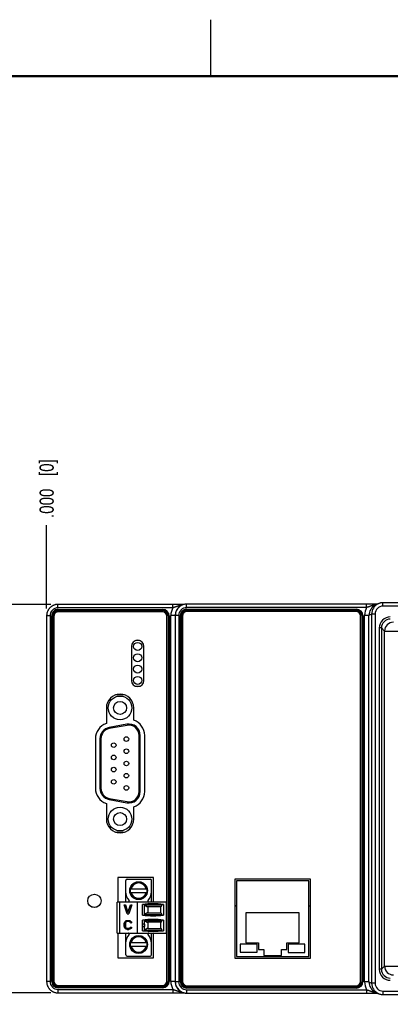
# Model space of a CAD drawing. Header units: inches. Extents: x 0 to 34, y 0 to 22.
# Tile 10 of 68: x 6.8 to 10.1, y 13.3 to 22. Entities that reach past the tile are written whole.
import ezdxf

# ---------------------------------------------------------------- set-up
doc = ezdxf.new("R2010")
doc.units = ezdxf.units.IN
doc.header["$LTSCALE"] = 1.87
doc.header["$MEASUREMENT"] = 0
doc.layers.get('0').update_dxf_attribs({"linetype": 'CONTINUOUS'})
doc.layers.add('DIMENSIONS', color=7, linetype='CONTINUOUS')
doc.styles.get("Standard").update_dxf_attribs({"font": 'txt', "width": 0.8})
doc.dimstyles.new('DIMSTYLE_1', dxfattribs={"dimtxt": 0.125, "dimasz": 0.18, "dimexe": 0.18, "dimexo": 0.0625, "dimgap": 0.09, "dimtad": 0, "dimtih": 1, "dimtoh": 1, "dimdec": 3, "dimzin": 4, "dimdsep": 46, "dimtxsty": 'STANDARD', "dimblk": '_FILLED', "dimblk1": '_FILLED', "dimblk2": '_FILLED', "dimcen": 0.09, "dimadec": 0, "dimazin": 0, "dimtp": 0.01, "dimtm": 0.01, "dimtfac": 1, "dimtdec": 3, "dimtofl": 0, "dimtmove": 0, "dimatfit": 3, "dimldrblk": '_FILLED', "dimfxl": 1, "dimtolj": 1, "dimtzin": 4, "dimarcsym": 0})

# ---------------------------------------------------------------- blocks, each defined once
blk = doc.blocks.new('*D15')
at = {"layer": 'DIMENSIONS', "color": 2, "linetype": 'CONTINUOUS'}
blk.add_line((10.999, 15.1772), (10.999, 17.5261), dxfattribs=at)
at = {"layer": 'DIMENSIONS', "color": 2, "linetype": 'CONTINUOUS', "insert": (10.9365, 17.5886), "char_height": 0.125, "width": 1.425, "attachment_point": 1, "rotation": 90, "line_spacing_factor": 0.9}
blk.add_mtext('3.950{\\Ftxt.shx;\\W1.000000;\\H0.125000; }[100.33]', dxfattribs=at)
blk = doc.blocks.new('_FILLED')
at = {"color": 0, "linetype": 'BYBLOCK'}
blk.add_solid([(0, 0), (-1, 0.174), (-1, -0.174)], dxfattribs=at)
blk = doc.blocks.new('*D16')
at = {"layer": 'DIMENSIONS', "color": 2, "linetype": 'CONTINUOUS'}
blk.add_line((7.049, 16.7862), (7.049, 17.5261), dxfattribs=at)
at = {"layer": 'DIMENSIONS', "color": 2, "linetype": 'CONTINUOUS', "insert": (6.9865, 17.5886), "char_height": 0.125, "width": 0.825, "attachment_point": 1, "rotation": 90, "line_spacing_factor": 0.9}
blk.add_mtext('.000{\\Ftxt.shx;\\W1.000000;\\H0.125000; }[0]', dxfattribs=at)
blk = doc.blocks.new('*D17')
at = {"layer": 'DIMENSIONS', "color": 2, "linetype": 'CONTINUOUS'}
blk.add_line((12.859, 15.1772), (12.859, 17.5261), dxfattribs=at)
at = {"layer": 'DIMENSIONS', "color": 2, "linetype": 'CONTINUOUS', "insert": (12.7965, 17.5886), "char_height": 0.125, "width": 1.425, "attachment_point": 1, "rotation": 90, "line_spacing_factor": 0.9}
blk.add_mtext('5.810{\\Ftxt.shx;\\W1.000000;\\H0.125000; }[147.57]', dxfattribs=at)
blk = doc.blocks.new('*D18')
at = {"layer": 'DIMENSIONS', "color": 2, "linetype": 'CONTINUOUS'}
blk.add_line((14.0626, 16.7867), (14.0626, 17.5261), dxfattribs=at)
at = {"layer": 'DIMENSIONS', "color": 2, "linetype": 'CONTINUOUS', "insert": (14.0001, 17.5886), "char_height": 0.125, "width": 1.425, "attachment_point": 1, "rotation": 90, "line_spacing_factor": 0.9}
blk.add_mtext('7.014{\\Ftxt.shx;\\W1.000000;\\H0.125000; }[178.15]', dxfattribs=at)
blk = doc.blocks.new('*D19')
at = {"layer": 'DIMENSIONS', "color": 2, "linetype": 'CONTINUOUS'}
blk.add_line((7.0865, 13.3851), (6.3615, 13.3851), dxfattribs=at)
at = {"layer": 'DIMENSIONS', "color": 2, "linetype": 'CONTINUOUS', "insert": (6.299, 13.4476), "char_height": 0.125, "width": 1.325, "attachment_point": 3, "rotation": 360, "line_spacing_factor": 0.9}
blk.add_mtext('3.439{\\Ftxt.shx;\\W1.000000;\\H0.125000; }[87.34]', dxfattribs=at)
blk = doc.blocks.new('*D20')
at = {"layer": 'DIMENSIONS', "color": 2, "linetype": 'CONTINUOUS'}
blk.add_line((7.0865, 16.8237), (6.3615, 16.8237), dxfattribs=at)
at = {"layer": 'DIMENSIONS', "color": 2, "linetype": 'CONTINUOUS', "insert": (6.299, 16.8862), "char_height": 0.125, "width": 0.825, "attachment_point": 3, "rotation": 360, "line_spacing_factor": 0.9}
blk.add_mtext('.000{\\Ftxt.shx;\\W1.000000;\\H0.125000; }[0]', dxfattribs=at)

msp = doc.modelspace()

# ---------------------------------------------------------------- linework, layer by layer
at = {"color": 2, "linetype": 'CONTINUOUS'}
msp.add_line((8.5, 21.5), (8.5, 22), dxfattribs=at)
at = {"color": 7, "linetype": 'CONTINUOUS'}
for p, q in [((7.149, 16.7937), (7.149, 16.8237)), ((8.1737, 16.8237), (7.149, 16.8237)), ((8.166, 16.7937), (8.166, 16.8237)), ((8.1861, 16.8237), (8.1737, 16.8237)), ((8.1947, 16.8237), (8.1861, 16.8237)), ((8.2036, 16.8237), (8.1947, 16.8237)), ((8.2129, 16.8238), (8.2036, 16.8237)), ((8.2225, 16.8238), (8.2129, 16.8238)), ((8.2325, 16.8239), (8.2225, 16.8238)), ((8.2429, 16.8239), (8.2325, 16.8239)), ((8.2533, 16.824), (8.2429, 16.8239)), ((8.2664, 16.8241), (8.2533, 16.824)), ((8.2869, 16.7962), (8.2869, 16.8262)), ((9.8789, 16.8262), (8.2869, 16.8262)), ((9.8789, 16.7962), (9.8789, 16.8262)), ((9.8908, 16.8262), (9.8789, 16.8262)), ((9.9035, 16.8263), (9.8908, 16.8262)), ((9.9124, 16.8263), (9.9035, 16.8263)), ((9.9217, 16.8263), (9.9124, 16.8263)), ((9.9312, 16.8264), (9.9217, 16.8263)), ((9.9412, 16.8264), (9.9312, 16.8264)), ((9.9515, 16.8265), (9.9412, 16.8264)), ((9.9621, 16.8265), (9.9515, 16.8265)), ((9.9786, 16.8281), (9.9551, 16.8163)), ((9.9758, 16.8266), (9.9621, 16.8265)), ((10.0234, 16.8086), (10.0234, 16.8386)), ((10.1791, 16.8386), (10.0234, 16.8386)), ((8.166, 16.7937), (7.149, 16.7937)), ((7.1499, 16.7686), (7.1499, 16.7788)), ((7.1499, 16.7788), (8.0767, 16.7788)), ((7.1499, 16.7739), (8.0767, 16.7739)), ((7.1499, 16.7736), (8.0767, 16.7736)), ((7.1499, 16.7686), (8.0767, 16.7686)), ((8.0735, 16.759), (7.153, 16.759)), ((8.0767, 16.7686), (8.0767, 16.7788)), ((9.8789, 16.7962), (8.2869, 16.7962)), ((8.2878, 16.7712), (8.2878, 16.7814)), ((8.2878, 16.7814), (9.7895, 16.7814)), ((8.2878, 16.7765), (9.7895, 16.7765)), ((8.2878, 16.7761), (9.7895, 16.7761)), ((8.2878, 16.7712), (9.7895, 16.7712)), ((9.7863, 16.7615), (8.2909, 16.7615)), ((9.7895, 16.7814), (9.7895, 16.7712)), ((9.9234, 16.7386), (9.8998, 16.7268)), ((9.9234, 16.7386), (9.9234, 13.4702)), ((9.9534, 16.7386), (9.9234, 16.7386)), ((9.9534, 16.7386), (9.9534, 13.4702)), ((10.1793, 16.8086), (10.0234, 16.8086)), ((7.049, 16.7237), (7.049, 13.4851)), ((7.079, 16.7237), (7.049, 16.7237)), ((7.079, 16.7237), (7.079, 13.4851)), ((7.0938, 13.486), (7.0938, 16.7228)), ((7.0938, 16.7228), (7.104, 16.7228)), ((7.0988, 13.486), (7.0988, 16.7228)), ((7.0991, 13.486), (7.0991, 16.7228)), ((7.104, 13.486), (7.104, 16.7228)), ((7.1137, 16.7196), (7.1137, 13.4891)), ((8.1128, 13.4891), (8.1128, 16.7196)), ((8.1225, 16.7228), (8.1225, 13.486)), ((8.1225, 16.7228), (8.1327, 16.7228)), ((8.1274, 16.7228), (8.1274, 13.486)), ((8.1278, 16.7228), (8.1278, 13.486)), ((8.1327, 16.7228), (8.1327, 13.486)), ((8.1475, 13.4845), (8.1475, 16.7243)), ((8.1869, 16.7243), (8.1475, 16.7243)), ((8.1869, 16.7287), (8.1869, 16.7262)), ((8.1869, 16.7262), (8.1869, 13.4825)), ((8.2169, 16.7262), (8.1869, 16.7262)), ((8.2169, 16.7262), (8.2169, 13.4825)), ((8.2317, 13.4834), (8.2317, 16.7254)), ((8.2317, 16.7254), (8.2419, 16.7254)), ((8.2367, 13.4834), (8.2367, 16.7254)), ((8.237, 13.4834), (8.237, 16.7254)), ((8.2419, 13.4834), (8.2419, 16.7254)), ((8.2516, 16.7222), (8.2516, 13.4866)), ((9.8257, 13.4866), (9.8257, 16.7222)), ((9.8354, 16.7254), (9.8354, 13.4834)), ((9.8354, 16.7254), (9.8456, 16.7254)), ((9.8403, 16.7254), (9.8403, 13.4834)), ((9.8406, 16.7254), (9.8406, 13.4834)), ((9.8456, 16.7254), (9.8456, 13.4834)), ((9.8604, 13.482), (9.8604, 16.7268)), ((9.8998, 16.7268), (9.8604, 16.7268)), ((9.8998, 13.482), (9.8998, 16.7268)), ((9.9911, 16.6156), (9.9911, 13.5932)), ((10.0101, 16.6156), (9.9911, 16.6156)), ((10.0101, 16.6156), (10.0101, 13.5932)), ((10.0379, 16.5878), (10.0101, 16.6156)), ((10.0379, 13.621), (10.0379, 16.5878)), ((10.0379, 16.5878), (10.6825, 16.5878)), ((7.8706, 16.5039), (7.8374, 16.5039)), ((7.7989, 16.4514), (7.7989, 16.1514)), ((7.9091, 16.1514), (7.9091, 16.4514)), ((7.8375, 16.0988), (7.8706, 16.0988)), ((7.7374, 16.0219), (7.6586, 16.0219)), ((7.5769, 15.9074), (7.5769, 15.7684)), ((7.8191, 15.7976), (7.8191, 15.9074)), ((7.7582, 15.7629), (7.6012, 15.7336)), ((7.7601, 15.7531), (7.6031, 15.7238)), ((7.4798, 15.6353), (7.4798, 15.1954)), ((7.5195, 15.6353), (7.5195, 15.1954)), ((7.5295, 15.6353), (7.5295, 15.1954)), ((7.8665, 15.1662), (7.8665, 15.6646)), ((7.8765, 15.1662), (7.8765, 15.6646)), ((7.9162, 15.1662), (7.9162, 15.6646)), ((7.6012, 15.0971), (7.7582, 15.0679)), ((7.6031, 15.1069), (7.7601, 15.0777)), ((7.5769, 15.0623), (7.5769, 14.9233)), ((7.8191, 14.9233), (7.8191, 15.0331)), ((7.6585, 14.8089), (7.7375, 14.8089)), ((7.6797, 14.4069), (7.6797, 14.1892)), ((7.9951, 14.4069), (7.6797, 14.4069)), ((7.7597, 14.3919), (7.9644, 14.3919)), ((7.9951, 14.1892), (7.9951, 14.4069)), ((8.7119, 14.3925), (8.7119, 13.6925)), ((9.3821, 14.3925), (8.7119, 14.3925)), ((9.3821, 13.6925), (9.3821, 14.3925)), ((7.7479, 14.1892), (7.7479, 14.3801)), ((7.7853, 14.2722), (7.7853, 14.307)), ((7.7872, 14.3141), (7.7872, 14.265)), ((7.7879, 14.3053), (7.9362, 14.3053)), ((7.8866, 14.3644), (7.8375, 14.3644)), ((7.8445, 14.3663), (7.8795, 14.3663)), ((7.9368, 14.265), (7.9368, 14.3141)), ((7.9388, 14.307), (7.9388, 14.2722)), ((7.9762, 14.1892), (7.9762, 14.3801)), ((8.7269, 14.3775), (8.7269, 13.7075)), ((9.3671, 14.3775), (8.7269, 14.3775)), ((9.3671, 13.7075), (9.3671, 14.3775)), ((7.7879, 14.2738), (7.9362, 14.2738)), ((7.8375, 14.2148), (7.8866, 14.2148)), ((7.8795, 14.2128), (7.8445, 14.2128)), ((7.673, 13.9136), (7.673, 14.1892)), ((8.1101, 14.1892), (7.673, 14.1892)), ((7.6967, 13.9136), (7.6967, 14.1892)), ((7.7613, 14.085), (7.7351, 14.1638)), ((7.7351, 14.1638), (7.7455, 14.1638)), ((7.7449, 14.1638), (7.7679, 14.0951)), ((7.7455, 14.1638), (7.7682, 14.096)), ((7.7679, 14.0951), (7.7908, 14.1638)), ((7.8007, 14.1638), (7.7744, 14.085)), ((7.8012, 14.1638), (7.775, 14.085)), ((7.7908, 14.1638), (7.8012, 14.1638)), ((7.8522, 13.9136), (7.8522, 14.1892)), ((7.8975, 14.0732), (7.8975, 14.1673)), ((7.9118, 14.1643), (7.9066, 14.1684)), ((7.9118, 14.1643), (8.07, 14.1643)), ((7.9138, 14.0782), (7.9138, 14.1629)), ((8.059, 14.1476), (7.9426, 14.1476)), ((7.9435, 14.1476), (7.9435, 14.0929)), ((8.0589, 14.0929), (8.0589, 14.1476)), ((8.0825, 14.1673), (8.0825, 14.0732)), ((8.1081, 13.9136), (8.1081, 14.1892)), ((8.1101, 14.1892), (8.1101, 13.9136)), ((7.7613, 14.085), (7.775, 14.085)), ((7.9062, 14.0722), (7.9111, 14.0762)), ((8.0701, 14.0762), (7.9111, 14.0762)), ((7.9424, 14.0929), (8.0592, 14.0929)), ((8.8108, 14.0945), (8.8108, 13.8267)), ((9.2832, 14.0945), (8.8108, 14.0945)), ((9.2832, 13.8267), (9.2832, 14.0945)), ((7.7351, 13.9992), (7.7367, 14.0076)), ((7.7351, 13.9741), (7.7351, 13.9992)), ((7.7367, 13.9657), (7.7351, 13.9741)), ((7.7367, 14.0076), (7.74, 14.0143)), ((7.74, 13.959), (7.7367, 13.9657)), ((7.74, 14.0143), (7.7465, 14.021)), ((7.7465, 13.9523), (7.74, 13.959)), ((7.7465, 14.0059), (7.7449, 13.9992)), ((7.7449, 13.9992), (7.7449, 13.9741)), ((7.7449, 13.9992), (7.7455, 13.9992)), ((7.7449, 13.9741), (7.7465, 13.9674)), ((7.7449, 13.9741), (7.7455, 13.9741)), ((7.7471, 14.0059), (7.7455, 13.9992)), ((7.7455, 13.9992), (7.7455, 13.9741)), ((7.7455, 13.9741), (7.7471, 13.9674)), ((7.7465, 14.021), (7.7531, 14.0243)), ((7.7498, 14.0109), (7.7465, 14.0059)), ((7.7465, 14.0059), (7.7471, 14.0059)), ((7.7465, 13.9674), (7.7498, 13.9623)), ((7.7465, 13.9674), (7.7471, 13.9674)), ((7.7531, 13.9489), (7.7465, 13.9523)), ((7.7504, 14.0109), (7.7471, 14.0059)), ((7.7471, 13.9674), (7.7504, 13.9623)), ((7.7547, 14.0143), (7.7498, 14.0109)), ((7.7498, 14.0109), (7.7504, 14.0109)), ((7.7498, 13.9623), (7.7547, 13.959)), ((7.7498, 13.9623), (7.7504, 13.9623)), ((7.7553, 14.0143), (7.7504, 14.0109)), ((7.7504, 13.9623), (7.7553, 13.959)), ((7.7531, 14.0243), (7.7613, 14.026)), ((7.7613, 13.9472), (7.7531, 13.9489)), ((7.7613, 14.0159), (7.7547, 14.0143)), ((7.7547, 14.0143), (7.7553, 14.0143)), ((7.7547, 13.959), (7.7613, 13.9573)), ((7.7547, 13.959), (7.7553, 13.959)), ((7.7619, 14.0159), (7.7553, 14.0143)), ((7.7553, 13.959), (7.7619, 13.9573)), ((7.7613, 14.026), (7.7766, 14.026)), ((7.7761, 14.0159), (7.7613, 14.0159)), ((7.7613, 13.9573), (7.7761, 13.9573)), ((7.7613, 13.9472), (7.7766, 13.9472)), ((7.7761, 14.026), (7.7843, 14.0243)), ((7.7826, 14.0143), (7.7761, 14.0159)), ((7.7761, 13.9573), (7.7826, 13.959)), ((7.7843, 13.9489), (7.7761, 13.9472)), ((7.7766, 14.026), (7.7848, 14.0243)), ((7.7848, 13.9489), (7.7766, 13.9472)), ((7.7876, 14.0109), (7.7826, 14.0143)), ((7.7826, 13.959), (7.7876, 13.9623)), ((7.7843, 14.0243), (7.7908, 14.021)), ((7.7843, 14.0243), (7.7848, 14.0243)), ((7.7908, 13.9523), (7.7843, 13.9489)), ((7.7843, 13.9489), (7.7848, 13.9489)), ((7.7848, 14.0243), (7.7914, 14.021)), ((7.7914, 13.9523), (7.7848, 13.9489)), ((7.7892, 14.0059), (7.7876, 14.0109)), ((7.7876, 13.9623), (7.7892, 13.9674)), ((7.7892, 14.0059), (7.7996, 14.0059)), ((7.7892, 13.9674), (7.7996, 13.9674)), ((7.7908, 14.021), (7.7974, 14.0143)), ((7.7908, 14.021), (7.7914, 14.021)), ((7.7974, 13.959), (7.7908, 13.9523)), ((7.7908, 13.9523), (7.7914, 13.9523)), ((7.7914, 14.021), (7.798, 14.0143)), ((7.798, 13.959), (7.7914, 13.9523)), ((7.7974, 14.0143), (7.799, 14.0059)), ((7.7974, 14.0143), (7.798, 14.0143)), ((7.799, 13.9674), (7.7974, 13.959)), ((7.7974, 13.959), (7.798, 13.959)), ((7.798, 14.0143), (7.7996, 14.0059)), ((7.7996, 13.9674), (7.798, 13.959)), ((7.8975, 13.9354), (7.8975, 14.0295)), ((7.8976, 13.9726), (7.8976, 13.9923)), ((7.9152, 13.9923), (7.8976, 13.9923)), ((7.8976, 13.9726), (7.9152, 13.9726)), ((7.8994, 13.9726), (7.8994, 13.9923)), ((7.9111, 14.0265), (7.9062, 14.0305)), ((7.9111, 14.0265), (8.0701, 14.0265)), ((7.9138, 13.9923), (7.9138, 14.0246)), ((7.9138, 13.9399), (7.9138, 13.9726)), ((7.9152, 13.9923), (7.9152, 13.9726)), ((8.0592, 14.0098), (7.9424, 14.0098)), ((7.9426, 13.9551), (8.059, 13.9551)), ((7.9435, 14.0098), (7.9435, 13.9551)), ((8.0589, 13.9551), (8.0589, 14.0098)), ((8.0825, 14.0295), (8.0825, 13.9354)), ((7.673, 13.9136), (8.1101, 13.9136)), ((7.6797, 13.9136), (7.6797, 13.6958)), ((7.7479, 13.7226), (7.7479, 13.9136)), ((7.8866, 13.888), (7.8375, 13.888)), ((7.8445, 13.89), (7.8795, 13.89)), ((7.9066, 13.9344), (7.9118, 13.9384)), ((8.07, 13.9384), (7.9118, 13.9384)), ((7.9762, 13.7226), (7.9762, 13.9136)), ((7.9951, 13.6958), (7.9951, 13.9136)), ((7.7853, 13.7958), (7.7853, 13.8306)), ((7.7872, 13.8377), (7.7872, 13.7887)), ((7.9362, 13.8289), (7.7879, 13.8289)), ((7.7879, 13.7974), (7.9362, 13.7974)), ((7.9368, 13.7887), (7.9368, 13.8377)), ((7.9388, 13.8306), (7.9388, 13.7958)), ((8.7617, 13.8161), (8.7617, 13.7442)), ((8.9108, 13.8161), (8.7617, 13.8161)), ((8.8108, 13.8267), (8.922, 13.8267)), ((8.9108, 13.7442), (8.9108, 13.8161)), ((8.922, 13.8267), (8.922, 13.7677)), ((9.172, 13.7677), (9.172, 13.8267)), ((9.172, 13.8267), (9.2832, 13.8267)), ((9.1836, 13.8153), (9.1836, 13.7411)), ((9.3334, 13.8153), (9.1836, 13.8153)), ((9.3334, 13.7411), (9.3334, 13.8153)), ((7.6797, 13.6958), (7.9951, 13.6958)), ((7.7597, 13.7108), (7.9644, 13.7108)), ((7.8375, 13.7384), (7.8866, 13.7384)), ((7.8795, 13.7364), (7.8445, 13.7364)), ((8.7119, 13.6925), (9.3821, 13.6925)), ((8.7269, 13.7075), (9.3671, 13.7075)), ((8.7617, 13.7442), (8.9108, 13.7442)), ((8.922, 13.7677), (8.9683, 13.7677)), ((8.9683, 13.7677), (8.9683, 13.7165)), ((8.9683, 13.7165), (9.1258, 13.7165)), ((9.1258, 13.7165), (9.1258, 13.7677)), ((9.1258, 13.7677), (9.172, 13.7677)), ((9.1836, 13.7411), (9.3334, 13.7411)), ((10.0101, 13.5932), (10.0379, 13.621)), ((10.0379, 13.621), (10.5525, 13.621)), ((10.0101, 13.5932), (9.9911, 13.5932)), ((7.079, 13.4851), (7.049, 13.4851)), ((7.0938, 13.486), (7.104, 13.486)), ((7.1499, 13.4299), (7.1499, 13.4401)), ((8.0767, 13.4401), (7.1499, 13.4401)), ((8.0767, 13.4352), (7.1499, 13.4352)), ((8.0767, 13.4349), (7.1499, 13.4349)), ((8.0767, 13.4299), (7.1499, 13.4299)), ((7.153, 13.4498), (8.0735, 13.4498)), ((8.0767, 13.4299), (8.0767, 13.4401)), ((8.1327, 13.486), (8.1225, 13.486)), ((8.1869, 13.4845), (8.1475, 13.4845)), ((8.1869, 13.4825), (8.1869, 13.48)), ((8.2169, 13.4825), (8.1869, 13.4825)), ((8.2317, 13.4834), (8.2419, 13.4834)), ((8.2878, 13.4274), (8.2878, 13.4376)), ((9.7895, 13.4376), (8.2878, 13.4376)), ((9.7895, 13.4326), (8.2878, 13.4326)), ((9.7895, 13.4323), (8.2878, 13.4323)), ((9.7895, 13.4274), (8.2878, 13.4274)), ((8.2909, 13.4472), (9.7863, 13.4472)), ((9.7895, 13.4274), (9.7895, 13.4376)), ((9.8456, 13.4834), (9.8354, 13.4834)), ((9.8998, 13.482), (9.8604, 13.482)), ((9.8998, 13.482), (9.9234, 13.4702)), ((9.9534, 13.4702), (9.9234, 13.4702)), ((7.149, 13.4151), (7.149, 13.3851)), ((7.149, 13.4151), (8.166, 13.4151)), ((7.149, 13.3851), (8.1735, 13.3851)), ((8.166, 13.4151), (8.166, 13.3851)), ((8.1735, 13.3851), (8.1857, 13.3851)), ((8.1857, 13.3851), (8.1985, 13.385)), ((8.1985, 13.385), (8.2074, 13.385)), ((8.2074, 13.385), (8.2166, 13.385)), ((8.2166, 13.385), (8.2262, 13.3849)), ((8.2262, 13.3849), (8.2362, 13.3849)), ((8.2362, 13.3849), (8.2466, 13.3848)), ((8.2466, 13.3848), (8.2565, 13.3847)), ((8.2565, 13.3847), (8.2664, 13.3847)), ((8.2869, 13.4125), (8.2869, 13.3825)), ((8.2869, 13.4125), (9.8789, 13.4125)), ((8.2869, 13.3825), (9.8866, 13.3825)), ((9.8789, 13.4125), (9.8789, 13.3825)), ((9.8866, 13.3825), (9.8992, 13.3825)), ((9.8992, 13.3825), (9.9079, 13.3825)), ((9.9079, 13.3825), (9.917, 13.3825)), ((9.917, 13.3825), (9.9264, 13.3824)), ((9.9264, 13.3824), (9.9362, 13.3824)), ((9.9362, 13.3824), (9.9463, 13.3823)), ((9.9463, 13.3823), (9.9566, 13.3823)), ((9.9551, 13.3925), (9.9786, 13.3807)), ((9.9566, 13.3823), (9.9673, 13.3822)), ((9.9673, 13.3822), (9.9758, 13.3821)), ((10.0234, 13.4001), (10.1793, 13.4001)), ((10.0234, 13.4001), (10.0234, 13.3701)), ((10.0234, 13.3701), (10.1791, 13.3701))]:
    msp.add_line(p, q, dxfattribs=at)
at = {"color": 7, "linetype": 'CONTINUOUS', "const_width": 0.02}
msp.add_lwpolyline([(33.5, 21.5), (0.5, 21.5)], dxfattribs=at)
at = {"color": 7, "linetype": 'CONTINUOUS'}
for points in [[(7.149, 16.8237), (7.1451, 16.8236), (7.1409, 16.8233), (7.1368, 16.8229), (7.1327, 16.8223), (7.1286, 16.8216), (7.1246, 16.8207), (7.1206, 16.8196), (7.1167, 16.8183), (7.1128, 16.8169), (7.1089, 16.8153), (7.1052, 16.8136), (7.1015, 16.8117), (7.0979, 16.8096), (7.0944, 16.8074), (7.0909, 16.8051), (7.0876, 16.8026), (7.0844, 16.8), (7.0813, 16.7973), (7.0783, 16.7944), (7.0754, 16.7914), (7.0727, 16.7883), (7.0701, 16.7851), (7.0676, 16.7818), (7.0652, 16.7783), (7.0631, 16.7748), (7.061, 16.7712), (7.0591, 16.7675), (7.0574, 16.7637), (7.0558, 16.7599), (7.0544, 16.756), (7.0531, 16.7521), (7.052, 16.7481), (7.0511, 16.744), (7.0503, 16.74), (7.0497, 16.7359), (7.0493, 16.7317), (7.0491, 16.7276), (7.049, 16.7237)], [(8.2869, 16.8262), (8.283, 16.8262), (8.2788, 16.8259), (8.2747, 16.8255), (8.2706, 16.8249), (8.2665, 16.8241), (8.2625, 16.8232), (8.2585, 16.8221), (8.2546, 16.8209), (8.2507, 16.8194), (8.2468, 16.8179), (8.2431, 16.8161), (8.2394, 16.8142), (8.2358, 16.8122), (8.2323, 16.81), (8.2288, 16.8077), (8.2255, 16.8052), (8.2223, 16.8026), (8.2192, 16.7998), (8.2162, 16.797), (8.2133, 16.794), (8.2106, 16.7909), (8.208, 16.7876), (8.2055, 16.7843), (8.2031, 16.7809), (8.201, 16.7774), (8.1989, 16.7738), (8.197, 16.7701), (8.1953, 16.7663), (8.1937, 16.7625), (8.1923, 16.7586), (8.191, 16.7546), (8.1899, 16.7506), (8.189, 16.7466), (8.1882, 16.7425), (8.1876, 16.7384), (8.1872, 16.7343), (8.187, 16.7302), (8.1869, 16.7287)], [(10.0234, 16.8386), (10.0195, 16.8385), (10.0153, 16.8383), (10.0112, 16.8379), (10.0071, 16.8373), (10.003, 16.8365), (9.999, 16.8356), (9.995, 16.8345), (9.991, 16.8332), (9.9871, 16.8318), (9.9833, 16.8302), (9.9802, 16.8288)], [(7.049, 13.4851), (7.0491, 13.4812), (7.0493, 13.477), (7.0497, 13.4729), (7.0503, 13.4688), (7.0511, 13.4647), (7.052, 13.4607), (7.0531, 13.4567), (7.0544, 13.4528), (7.0558, 13.4489), (7.0574, 13.445), (7.0591, 13.4413), (7.061, 13.4376), (7.063, 13.434), (7.0652, 13.4305), (7.0676, 13.427), (7.07, 13.4237), (7.0727, 13.4205), (7.0754, 13.4174), (7.0783, 13.4144), (7.0813, 13.4115), (7.0844, 13.4088), (7.0876, 13.4062), (7.0909, 13.4037), (7.0943, 13.4013), (7.0979, 13.3992), (7.1015, 13.3971), (7.1051, 13.3952), (7.1089, 13.3935), (7.1127, 13.3919), (7.1166, 13.3905), (7.1206, 13.3892), (7.1246, 13.3881), (7.1286, 13.3872), (7.1327, 13.3864), (7.1368, 13.3858), (7.1409, 13.3854), (7.1451, 13.3852), (7.149, 13.3851)], [(8.1869, 13.48), (8.187, 13.4786), (8.1872, 13.4745), (8.1876, 13.4704), (8.1882, 13.4663), (8.189, 13.4622), (8.1899, 13.4581), (8.191, 13.4542), (8.1923, 13.4502), (8.1937, 13.4463), (8.1953, 13.4425), (8.197, 13.4387), (8.1989, 13.435), (8.2009, 13.4314), (8.2031, 13.4279), (8.2055, 13.4245), (8.208, 13.4211), (8.2106, 13.4179), (8.2133, 13.4148), (8.2162, 13.4118), (8.2192, 13.409), (8.2223, 13.4062), (8.2255, 13.4036), (8.2288, 13.4011), (8.2322, 13.3988), (8.2358, 13.3966), (8.2394, 13.3945), (8.2431, 13.3927), (8.2468, 13.3909), (8.2507, 13.3893), (8.2545, 13.3879), (8.2585, 13.3866), (8.2625, 13.3856), (8.2665, 13.3846), (8.2706, 13.3839), (8.2747, 13.3833), (8.2788, 13.3829), (8.283, 13.3826), (8.2869, 13.3825)], [(9.9802, 13.38), (9.9833, 13.3785), (9.9871, 13.3769), (9.991, 13.3755), (9.995, 13.3743), (9.999, 13.3732), (10.003, 13.3722), (10.0071, 13.3715), (10.0112, 13.3709), (10.0153, 13.3705), (10.0195, 13.3702), (10.0234, 13.3701)]]:
    msp.add_lwpolyline(points, dxfattribs=at)
for centre, radius in [((7.854, 16.4514), 0.0354), ((7.854, 16.3514), 0.0354), ((7.854, 16.2514), 0.0354), ((7.854, 16.1514), 0.0354), ((7.698, 15.9074), 0.105), ((7.698, 15.9074), 0.0576), ((7.754, 15.6314), 0.0204), ((7.642, 15.5774), 0.0204), ((7.754, 15.5234), 0.0204), ((7.642, 15.4694), 0.0204), ((7.754, 15.4154), 0.0204), ((7.642, 15.3614), 0.0204), ((7.642, 15.2534), 0.0204), ((7.754, 15.3074), 0.0204), ((7.754, 15.1994), 0.0204), ((7.698, 14.9234), 0.105), ((7.698, 14.9234), 0.0576), ((7.862, 14.2896), 0.0787), ((7.471, 14.1994), 0.0591), ((7.471, 14.1994), 0.059), ((7.862, 13.8132), 0.0787)]:
    msp.add_circle(centre, radius, dxfattribs=at)
for centre, radius, start, end in [((8.2869, 16.7262), 0.1, 89.99625, 178.56677), ((10.0234, 16.7386), 0.1, 115.58693, 180.00135), ((7.149, 16.7237), 0.07, 89.99419, 179.99832), ((7.1499, 16.7228), 0.056, 89.99999, 180), ((7.1499, 16.7228), 0.0511, 89.99999, 180), ((7.1499, 16.7228), 0.0508, 89.99999, 180), ((7.1499, 16.7228), 0.0458, 89.99999, 180), ((7.153, 16.7196), 0.0394, 89.99999, 179.99999), ((8.0735, 16.7196), 0.0394, 359.99999, 89.99999), ((8.0767, 16.7228), 0.056, 0, 89.99999), ((8.0767, 16.7228), 0.0511, 0, 89.99999), ((8.0767, 16.7228), 0.0508, 0, 89.99999), ((8.0767, 16.7228), 0.0458, 0, 89.99999), ((8.2869, 16.7243), 0.1394, 150.1369, 180.00151), ((8.2869, 16.7262), 0.07, 90.00107, 180.00141), ((8.2878, 16.7254), 0.056, 89.99999, 180), ((8.2878, 16.7254), 0.0511, 89.99999, 180), ((8.2878, 16.7254), 0.0508, 89.99999, 180), ((8.2878, 16.7254), 0.0458, 89.99999, 180), ((8.2909, 16.7222), 0.0394, 89.99999, 179.99999), ((9.7863, 16.7222), 0.0394, 359.99999, 89.99999), ((9.7895, 16.7254), 0.056, 0, 89.99999), ((9.7895, 16.7254), 0.0511, 0, 89.99999), ((9.7895, 16.7254), 0.0508, 0, 89.99999), ((9.7895, 16.7254), 0.0458, 0, 89.99999), ((9.9998, 16.7268), 0.1394, 150.12849, 179.99889), ((9.9998, 16.7268), 0.1, 116.55848, 179.99253), ((10.0234, 16.7386), 0.07, 89.99807, 179.99443), ((10.0881, 16.6156), 0.097, 89.99692, 180.00308), ((10.0881, 16.6156), 0.078, 89.9906, 180.0094), ((10.116, 16.5877), 0.078, 90.02124, 179.97879), ((7.854, 16.4514), 0.0551, 359.99999, 179.99999), ((7.854, 16.1514), 0.0551, 179.99999, 359.99999), ((7.698, 15.9074), 0.1211, 359.99999, 179.99999), ((7.7765, 15.6646), 0.1397, 359.99999, 72.24937), ((7.6195, 15.6353), 0.1397, 107.75061, 179.99999), ((7.6195, 15.6353), 0.1, 100.5475, 180), ((7.6195, 15.6353), 0.09, 100.5475, 180), ((7.7765, 15.6646), 0.1, 0, 100.5475), ((7.7765, 15.6646), 0.09, 0, 100.5475), ((7.6195, 15.1954), 0.1397, 179.99999, 252.24937), ((7.6195, 15.1954), 0.1, 180, 259.4525), ((7.6195, 15.1954), 0.09, 180, 259.4525), ((7.7765, 15.1662), 0.1, 259.4525, 360), ((7.7765, 15.1662), 0.09, 259.4525, 360), ((7.7765, 15.1662), 0.1397, 287.75061, 359.99999), ((7.698, 14.9233), 0.1211, 179.99999, 359.99999), ((7.7597, 14.3801), 0.0118, 90, 180), ((7.9644, 14.3801), 0.0118, 0, 90), ((7.862, 14.2896), 0.0758, 99.15629, 170.79826), ((7.862, 14.2896), 0.0679, 13.40802, 166.59198), ((7.862, 14.2896), 0.0758, 9.20174, 80.84371), ((7.862, 14.2798), 0.1142, 180, 222.70409), ((7.862, 14.2896), 0.0758, 189.20174, 260.83431), ((7.862, 14.2896), 0.0679, 193.40802, 346.59198), ((7.862, 14.2896), 0.0758, 279.15629, 350.79826), ((7.862, 14.2798), 0.1142, 317.29591, 360), ((7.7723, 14.1971), 0.00787, 270, 42.70409), ((7.99, 13.4455), 0.7277, 82.69555, 97.30445), ((7.9278, 14.1843), 0.0256, 231.39297, 236.8149), ((7.9517, 14.1971), 0.00787, 137.29591, 270), ((8.737, 14.1284), 0.031, 108.97288, 142.34481), ((8.737, 14.1275), 0.0315, 108.58735, 141.0762), ((9.357, 14.1284), 0.031, 37.65519, 71.02712), ((9.3571, 14.1275), 0.0315, 38.9238, 71.41265), ((7.99, 14.795), 0.7277, 262.69555, 277.30445), ((7.99, 13.3077), 0.7277, 82.69555, 97.30445), ((7.9273, 14.0569), 0.0252, 122.43617, 129.93379), ((7.9273, 14.0459), 0.0252, 230.06621, 237.56383), ((7.862, 13.8229), 0.1142, 137.29591, 180), ((7.7723, 13.9057), 0.00787, 317.29591, 90), ((7.862, 13.8132), 0.0758, 99.16569, 170.79826), ((7.862, 13.8132), 0.0679, 13.40802, 166.59198), ((7.862, 13.8132), 0.0758, 9.20174, 80.84371), ((7.99, 14.6572), 0.7277, 262.69555, 277.30445), ((7.9276, 13.9187), 0.0253, 123.15811, 128.63402), ((7.9517, 13.9057), 0.00787, 90, 222.70409), ((7.862, 13.8229), 0.1142, 0, 42.70409), ((7.862, 13.8132), 0.0758, 189.20174, 260.83431), ((7.862, 13.8132), 0.0679, 193.40802, 346.59198), ((7.862, 13.8132), 0.0758, 279.16569, 350.79826), ((7.7597, 13.7226), 0.0118, 180, 270), ((7.9644, 13.7226), 0.0118, 270, 360), ((10.116, 13.621), 0.078, 180.02121, 269.97876), ((10.0881, 13.5932), 0.097, 179.99659, 270.00341), ((10.0881, 13.5932), 0.078, 179.9906, 270.0094), ((7.149, 13.4851), 0.07, 180.00168, 270.00581), ((7.1499, 13.486), 0.056, 180, 270), ((7.1499, 13.486), 0.0511, 180, 270), ((7.1499, 13.486), 0.0508, 180, 270), ((7.1499, 13.486), 0.0458, 180, 270), ((7.153, 13.4891), 0.0394, 179.99999, 269.99999), ((8.0735, 13.4891), 0.0394, 269.99999, 359.99999), ((8.0767, 13.486), 0.056, 270, 360), ((8.0767, 13.486), 0.0511, 270, 360), ((8.0767, 13.486), 0.0508, 270, 360), ((8.0767, 13.486), 0.0458, 270, 360), ((8.2869, 13.4845), 0.1394, 179.99712, 209.86451), ((8.2869, 13.4825), 0.1, 181.43314, 270.00375), ((8.2869, 13.4825), 0.07, 179.9986, 269.99893), ((8.2878, 13.4834), 0.056, 180, 270.00001), ((8.2878, 13.4834), 0.0511, 180, 270.00001), ((8.2878, 13.4834), 0.0508, 180, 270.00001), ((8.2878, 13.4834), 0.0458, 180, 270.00001), ((8.2909, 13.4866), 0.0394, 179.99999, 269.99999), ((9.7863, 13.4866), 0.0394, 269.99999, 359.99999), ((9.7895, 13.4834), 0.056, 270.00001, 360), ((9.7895, 13.4834), 0.0511, 270.00001, 360), ((9.7895, 13.4834), 0.0508, 270.00001, 360), ((9.7895, 13.4834), 0.0458, 270.00001, 360), ((9.9998, 13.482), 0.1394, 180.00027, 209.8729), ((9.9998, 13.482), 0.1, 180.0069, 243.44212), ((10.0234, 13.4702), 0.1, 179.99878, 244.41309), ((10.0234, 13.4702), 0.07, 180.00557, 270.00193)]:
    msp.add_arc(centre, radius, start, end, dxfattribs=at)
for centre, major_axis, start_param, end_param in [((8.059, 14.2067), (0, 0.0591), -3.141593, -2.370847), ((8.0758, 14.1417), (0, 0.0315), 0.545915, 0.770746), ((8.0592, 14.0339), (0, 0.0591), -0.770746, 0), ((8.076, 14.0988), (0, 0.0315), -3.912338, -3.688548), ((8.059, 13.8961), (0, 0.0591), -0.770746, 0), ((8.0592, 14.0689), (0, 0.0591), -3.141593, -2.370847), ((8.076, 14.0039), (0, 0.0315), 0.546955, 0.770746), ((8.0758, 13.961), (0, 0.0315), -3.912338, -3.687508)]:
    msp.add_ellipse(centre, major_axis=major_axis, ratio=0.266667, start_param=start_param, end_param=end_param, dxfattribs=at)
for points, knots in [([(9.971, 16.8243), (9.9691, 16.8239), (9.9652, 16.8232), (9.9595, 16.8219), (9.9538, 16.8205), (9.9481, 16.819), (9.9425, 16.8173), (9.9368, 16.8155), (9.9312, 16.8136), (9.9256, 16.8117), (9.9209, 16.81), (9.9171, 16.8087), (9.9143, 16.8077), (9.9114, 16.8067), (9.9085, 16.8057), (9.9057, 16.8047), (9.9028, 16.8037), (9.8998, 16.8027), (9.8969, 16.8017), (9.894, 16.8007), (9.891, 16.7998), (9.888, 16.7989), (9.885, 16.798), (9.882, 16.7971), (9.8799, 16.7965), (9.8789, 16.7962)], [0, 0, 0, 0, 0.060927, 0.121884, 0.182891, 0.243977, 0.305166, 0.366498, 0.428023, 0.489801, 0.551897, 0.583086, 0.614382, 0.645795, 0.677332, 0.709002, 0.74081, 0.772762, 0.804859, 0.837098, 0.869474, 0.901974, 0.934581, 0.967268, 1, 1, 1, 1]), ([(8.2559, 16.8213), (8.2541, 16.821), (8.2503, 16.8202), (8.2447, 16.8189), (8.2392, 16.8175), (8.2336, 16.816), (8.2281, 16.8143), (8.2226, 16.8125), (8.2171, 16.8107), (8.2125, 16.8091), (8.2089, 16.8078), (8.2061, 16.8068), (8.2033, 16.8058), (8.1996, 16.8045), (8.195, 16.8029), (8.1903, 16.8012), (8.1865, 16.8), (8.1826, 16.7987), (8.1788, 16.7974), (8.1749, 16.7962), (8.1719, 16.7954), (8.169, 16.7945), (8.167, 16.7939), (8.166, 16.7937)], [0, 0, 0, 0, 0.060899, 0.121833, 0.182824, 0.243901, 0.305087, 0.366422, 0.427961, 0.489759, 0.520774, 0.551878, 0.583081, 0.614392, 0.677368, 0.740866, 0.772825, 0.804924, 0.869532, 0.902023, 0.934617, 0.967287, 1, 1, 1, 1]), ([(7.9138, 14.1629), (7.9153, 14.1619), (7.9176, 14.1604), (7.9206, 14.1585), (7.9227, 14.1571), (7.9248, 14.1558), (7.9269, 14.1545), (7.9289, 14.1533), (7.9308, 14.1522), (7.9326, 14.1512), (7.9343, 14.1503), (7.9357, 14.1497), (7.9368, 14.1492), (7.9375, 14.1489), (7.9383, 14.1486), (7.939, 14.1484), (7.9396, 14.1481), (7.9403, 14.148), (7.9409, 14.1478), (7.9415, 14.1477), (7.942, 14.1477), (7.9424, 14.1476), (7.9426, 14.1476)], [0, 0, 0, 0, 0.167583, 0.24826, 0.326607, 0.402412, 0.475448, 0.545473, 0.612235, 0.675468, 0.734904, 0.790282, 0.816373, 0.84136, 0.86522, 0.887932, 0.909484, 0.929869, 0.949089, 0.967161, 0.984115, 1, 1, 1, 1]), ([(7.9424, 14.0929), (7.9422, 14.0929), (7.9418, 14.0929), (7.9413, 14.0928), (7.9407, 14.0927), (7.9401, 14.0926), (7.9394, 14.0924), (7.9388, 14.0922), (7.938, 14.092), (7.9371, 14.0916), (7.9358, 14.0911), (7.9341, 14.0903), (7.9324, 14.0894), (7.9306, 14.0885), (7.9287, 14.0874), (7.9268, 14.0863), (7.9247, 14.0851), (7.9227, 14.0838), (7.9205, 14.0825), (7.9175, 14.0806), (7.9153, 14.0791), (7.9138, 14.0782)], [0, 0, 0, 0, 0.016222, 0.033487, 0.051843, 0.071318, 0.091927, 0.113673, 0.136551, 0.160546, 0.211811, 0.26728, 0.326722, 0.389884, 0.456511, 0.526349, 0.599153, 0.67469, 0.75274, 0.8331, 1, 1, 1, 1]), ([(7.9138, 14.0246), (7.9153, 14.0236), (7.9175, 14.0222), (7.9205, 14.0203), (7.9227, 14.019), (7.9247, 14.0177), (7.9268, 14.0165), (7.9287, 14.0153), (7.9306, 14.0143), (7.9324, 14.0133), (7.9341, 14.0125), (7.9358, 14.0117), (7.9371, 14.0111), (7.938, 14.0108), (7.9388, 14.0105), (7.9394, 14.0103), (7.9401, 14.0102), (7.9407, 14.01), (7.9413, 14.0099), (7.9418, 14.0099), (7.9422, 14.0098), (7.9424, 14.0098)], [0, 0, 0, 0, 0.1669, 0.24726, 0.32531, 0.400847, 0.473651, 0.543489, 0.610116, 0.673278, 0.73272, 0.788189, 0.839454, 0.863449, 0.886327, 0.908073, 0.928682, 0.948157, 0.966513, 0.983778, 1, 1, 1, 1]), ([(7.9426, 13.9551), (7.9424, 13.9551), (7.942, 13.9551), (7.9415, 13.955), (7.9409, 13.9549), (7.9403, 13.9548), (7.9396, 13.9546), (7.939, 13.9544), (7.9383, 13.9542), (7.9375, 13.9539), (7.9368, 13.9536), (7.9357, 13.9531), (7.9343, 13.9524), (7.9326, 13.9515), (7.9308, 13.9505), (7.9289, 13.9494), (7.9269, 13.9482), (7.9248, 13.947), (7.9227, 13.9457), (7.9206, 13.9443), (7.9176, 13.9423), (7.9153, 13.9409), (7.9138, 13.9399)], [0, 0, 0, 0, 0.015885, 0.032839, 0.050911, 0.070131, 0.090516, 0.112068, 0.13478, 0.15864, 0.183627, 0.209718, 0.265096, 0.324532, 0.387765, 0.454527, 0.524552, 0.597588, 0.673393, 0.75174, 0.832417, 1, 1, 1, 1]), ([(8.166, 13.4151), (8.167, 13.4148), (8.169, 13.4143), (8.172, 13.4134), (8.1749, 13.4125), (8.1778, 13.4116), (8.1807, 13.4107), (8.1836, 13.4098), (8.1865, 13.4088), (8.1893, 13.4078), (8.1922, 13.4069), (8.1959, 13.4056), (8.2006, 13.4039), (8.2062, 13.4019), (8.2117, 13.4), (8.2172, 13.3981), (8.2227, 13.3962), (8.2282, 13.3945), (8.2337, 13.3928), (8.2383, 13.3915), (8.242, 13.3905), (8.2458, 13.3896), (8.2504, 13.3885), (8.2542, 13.3878), (8.2561, 13.3874)], [0, 0, 0, 0, 0.032714, 0.065386, 0.09798, 0.130471, 0.162842, 0.19508, 0.227179, 0.259137, 0.290954, 0.322635, 0.385609, 0.448121, 0.510239, 0.572035, 0.633573, 0.694908, 0.756094, 0.817171, 0.847677, 0.878165, 0.939099, 1, 1, 1, 1]), ([(9.8789, 13.4125), (9.8799, 13.4123), (9.882, 13.4117), (9.885, 13.4108), (9.888, 13.4099), (9.891, 13.409), (9.894, 13.408), (9.8969, 13.4071), (9.8999, 13.4061), (9.9028, 13.4051), (9.9057, 13.4041), (9.9086, 13.4031), (9.9114, 13.4021), (9.9152, 13.4007), (9.9199, 13.3991), (9.9256, 13.3971), (9.9312, 13.3951), (9.9369, 13.3933), (9.9425, 13.3915), (9.9481, 13.3898), (9.9529, 13.3885), (9.9567, 13.3875), (9.9605, 13.3866), (9.9653, 13.3855), (9.9691, 13.3848), (9.9711, 13.3845)], [0, 0, 0, 0, 0.032732, 0.06542, 0.098027, 0.130527, 0.162903, 0.195142, 0.227239, 0.259191, 0.290999, 0.322668, 0.354205, 0.385617, 0.448102, 0.510197, 0.571975, 0.6335, 0.694831, 0.75602, 0.817106, 0.847619, 0.878114, 0.939071, 1, 1, 1, 1])]:
    msp.add_open_spline(points, degree=3, knots=knots, dxfattribs=at)
for points in [[(7.9066, 14.1684), (7.9066, 14.1684), (7.9066, 14.1684), (7.9065, 14.1684)], [(7.9061, 14.0722), (7.9061, 14.0722), (7.9062, 14.0722), (7.9062, 14.0722)], [(7.9062, 14.0305), (7.9062, 14.0306), (7.9061, 14.0306), (7.9061, 14.0306)], [(7.9065, 13.9343), (7.9066, 13.9343), (7.9066, 13.9344), (7.9066, 13.9344)]]:
    msp.add_open_spline(points, degree=3, dxfattribs=at)

# ---------------------------------------------------------------- dimensions: what is measured, and where the dimension line sits
at = {"layer": 'DIMENSIONS', "color": 2, "linetype": 'CONTINUOUS'}
for feature_location, offset, dtype, origin, picture, middle in [((10.999, 15.1772), (0, 2.3489), 1, (7.049, 16.7237), '*D15', (10.999, 18.3011)), ((12.859, 15.1772), (0, 2.3489), 1, (7.049, 15.1147), '*D17', (12.859, 18.3011)), ((14.0626, 16.7867), (0, 0.7395), 1, (7.049, 16.7242), '*D18', (14.0626, 18.3011)), ((7.0489974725, 16.7861816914), (0, 0.739936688), 1, (7.0489974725, 16.7236816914), '*D16', (7.0489974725, 18.0011183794)), ((7.0865, 13.3851), (-0.725, 0), 0, (7.149, 16.8237), '*D19', (5.3365, 13.3851)), ((7.0864929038, 16.8236725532), (-0.7249954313, 0.0000000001), 0, (7.1489929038, 16.8236725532), '*D20', (5.6364974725, 16.8236725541))]:
    dim = msp.add_ordinate_dim(feature_location=feature_location, offset=offset, dtype=dtype, origin=origin, dimstyle='DIMSTYLE_1', dxfattribs=at)
    dim.commit()
    dim.dimension.update_dxf_attribs({"geometry": picture, "text_midpoint": middle})

doc.saveas('drawing.dxf')
